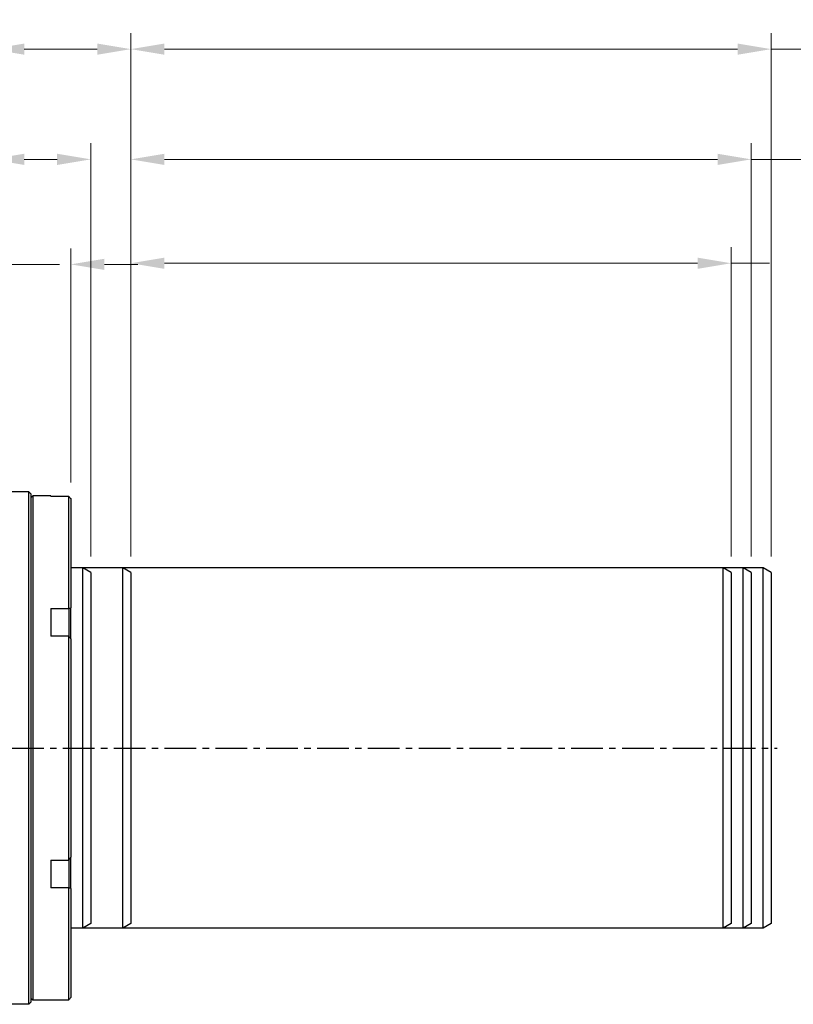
# Model space of a CAD drawing. Extents: x 0 to 1685, y -10 to 1188.
# Tile 5 of 24: x 816 to 1010, y 393 to 639. Entities that reach past the tile are written whole.
import ezdxf

# ---------------------------------------------------------------- set-up
doc = ezdxf.new("R2010")
doc.units = 0
doc.header["$LTSCALE"] = 25.4
doc.linetypes.add('CENTER', pattern=[2, 1.25, -0.25, 0.25, -0.25])
doc.layers.get('0').update_dxf_attribs({"linetype": 'CONTINUOUS'})
doc.layers.get('Defpoints').update_dxf_attribs({"linetype": 'CONTINUOUS'})
doc.layers.add('ATA-CENTER', color=133, linetype='CENTER')
doc.layers.add('ATA-DIM', color=252, linetype='CONTINUOUS', lineweight=25)
doc.styles.get("Standard").update_dxf_attribs({"font": 'simplex.shx'})
doc.dimstyles.new('ata_A1', dxfattribs={"dimtxt": 4.2, "dimasz": 4.2, "dimexe": 2, "dimexo": 2, "dimgap": 2, "dimtad": 0, "dimtih": 1, "dimtoh": 1, "dimdec": 6, "dimdsep": 46, "dimtxsty": 'Standard', "dimcen": 0, "dimclrd": 252, "dimclre": 252, "dimclrt": 4, "dimadec": 6, "dimazin": 2, "dimtfac": 1, "dimtdec": 6, "dimtofl": 0, "dimtmove": 0, "dimatfit": 3, "dimfxl": 0, "dimtolj": 1, "dimtzin": 0, "dimlwd": 0, "dimlwe": 0, "dimarcsym": 0})

# ---------------------------------------------------------------- blocks, each defined once
blk = doc.blocks.new('*D15277')
at = {"layer": 'ATA-DIM', "color": 252, "lineweight": 0}
for p, q in [((809.09, 532.61), (809.09, 581.45)), ((829.09, 522.94), (829.09, 581.45)), ((800.69, 577.45), (792.29, 577.45)), ((809.09, 577.45), (826.26, 577.45)), ((837.49, 577.45), (845.89, 577.45))]:
    blk.add_line(p, q, dxfattribs=at)
at = {"layer": 'ATA-DIM', "color": 252}
for points in [[(800.69, 576.05), (800.69, 578.85), (809.09, 577.45)], [(837.49, 578.85), (837.49, 576.05), (829.09, 577.45)]]:
    blk.add_solid(points, dxfattribs=at)
at = {"layer": 'Defpoints', "color": 0}
for p in [(829.09, 577.45), (809.09, 528.61), (829.09, 518.94)]:
    blk.add_point(p, dxfattribs=at)
at = {"layer": 'ATA-DIM', "color": 4, "insert": (670.9, 583.84), "char_height": 8.4, "attachment_point": 1}
blk.add_mtext('\\A1;20(Negative Hard Stop)', dxfattribs=at)
blk = doc.blocks.new('*D15276')
at = {"layer": 'ATA-DIM', "color": 252, "lineweight": 0}
for p, q in [((809.09, 532.61), (809.09, 607.68)), ((834.09, 504.45), (834.09, 607.68)), ((809.09, 603.68), (789.22, 603.68)), ((817.49, 603.68), (825.69, 603.68))]:
    blk.add_line(p, q, dxfattribs=at)
at = {"layer": 'ATA-DIM', "color": 252}
for points in [[(817.49, 605.08), (817.49, 602.28), (809.09, 603.68)], [(825.69, 602.28), (825.69, 605.08), (834.09, 603.68)]]:
    blk.add_solid(points, dxfattribs=at)
at = {"layer": 'Defpoints', "color": 0}
for p in [(834.09, 603.68), (809.09, 528.61), (834.09, 500.45)]:
    blk.add_point(p, dxfattribs=at)
at = {"layer": 'ATA-DIM', "color": 4, "insert": (668.8, 610.06), "char_height": 8.4, "attachment_point": 1}
blk.add_mtext('\\A1;25(Negative Limit)', dxfattribs=at)
blk = doc.blocks.new('*D15287')
at = {"layer": 'ATA-DIM', "color": 252, "lineweight": 0}
for p, q in [((844.09, 504.45), (844.09, 607.68)), ((999.09, 504.45), (999.09, 607.68)), ((852.49, 603.68), (990.69, 603.68)), ((999.09, 603.68), (1017.92, 603.68))]:
    blk.add_line(p, q, dxfattribs=at)
at = {"layer": 'ATA-DIM', "color": 252}
for points in [[(852.49, 605.08), (852.49, 602.28), (844.09, 603.68)], [(990.69, 602.28), (990.69, 605.08), (999.09, 603.68)]]:
    blk.add_solid(points, dxfattribs=at)
at = {"layer": 'Defpoints', "color": 0}
for p in [(999.09, 603.68), (844.09, 500.45), (999.09, 500.45)]:
    blk.add_point(p, dxfattribs=at)
at = {"layer": 'ATA-DIM', "color": 4, "insert": (1021.92, 610.06), "char_height": 8.4, "attachment_point": 1}
blk.add_mtext('\\A1;155 ( Positive Limit )', dxfattribs=at)
blk = doc.blocks.new('*D15288')
at = {"layer": 'ATA-DIM', "color": 252, "lineweight": 0}
for p, q in [((844.09, 504.45), (844.09, 581.72)), ((994.09, 504.45), (994.09, 581.72)), ((852.49, 577.72), (985.69, 577.72)), ((994.09, 577.72), (1003.64, 577.72))]:
    blk.add_line(p, q, dxfattribs=at)
at = {"layer": 'ATA-DIM', "color": 252}
for points in [[(852.49, 579.12), (852.49, 576.32), (844.09, 577.72)], [(985.69, 576.32), (985.69, 579.12), (994.09, 577.72)]]:
    blk.add_solid(points, dxfattribs=at)
at = {"layer": 'Defpoints', "color": 0}
for p in [(994.09, 577.72), (844.09, 500.45), (994.09, 500.45)]:
    blk.add_point(p, dxfattribs=at)
at = {"layer": 'ATA-DIM', "color": 4, "insert": (1007.64, 584.1), "char_height": 8.4, "attachment_point": 1}
blk.add_mtext('\\A1;   150 ( Travel End )', dxfattribs=at)
blk = doc.blocks.new('*D15286')
at = {"layer": 'ATA-DIM', "color": 252, "lineweight": 0}
for p, q in [((844.09, 504.45), (844.09, 635.21)), ((1004.09, 504.45), (1004.09, 635.21)), ((852.49, 631.21), (995.69, 631.21)), ((1004.09, 631.21), (1012.49, 631.21))]:
    blk.add_line(p, q, dxfattribs=at)
at = {"layer": 'ATA-DIM', "color": 252}
for points in [[(852.49, 632.61), (852.49, 629.81), (844.09, 631.21)], [(995.69, 629.81), (995.69, 632.61), (1004.09, 631.21)]]:
    blk.add_solid(points, dxfattribs=at)
at = {"layer": 'Defpoints', "color": 0}
for p in [(1004.09, 631.21), (844.09, 500.45), (1004.09, 500.45)]:
    blk.add_point(p, dxfattribs=at)
at = {"layer": 'ATA-DIM', "color": 4, "insert": (1016.49, 637.59), "char_height": 8.4, "attachment_point": 1}
blk.add_mtext('\\A1;160 ( Positive Hard Stop )', dxfattribs=at)
blk = doc.blocks.new('*D15275')
at = {"layer": 'ATA-DIM', "color": 252, "lineweight": 0}
for p, q in [((809.09, 532.61), (809.09, 635.21)), ((844.09, 504.45), (844.09, 635.21)), ((809.09, 631.21), (789.22, 631.21)), ((817.49, 631.21), (835.69, 631.21))]:
    blk.add_line(p, q, dxfattribs=at)
at = {"layer": 'ATA-DIM', "color": 252}
for points in [[(817.49, 632.61), (817.49, 629.81), (809.09, 631.21)], [(835.69, 629.81), (835.69, 632.61), (844.09, 631.21)]]:
    blk.add_solid(points, dxfattribs=at)
at = {"layer": 'Defpoints', "color": 0}
for p in [(844.09, 631.21), (809.09, 528.61), (844.09, 500.45)]:
    blk.add_point(p, dxfattribs=at)
at = {"layer": 'ATA-DIM', "color": 4, "insert": (667.45, 637.59), "char_height": 8.4, "attachment_point": 1}
blk.add_mtext('\\A1;35(Home Position)', dxfattribs=at)

msp = doc.modelspace()

# ---------------------------------------------------------------- linework, layer by layer
for p, q in [((818.5876432, 520.6056106), (809.0876432, 520.6056106)), ((818.5876432, 392.6056106), (818.5876432, 520.6056106)), ((819.0876432, 520.1056106), (818.5876432, 520.6056106)), ((819.0876432, 520.1056106), (819.0876432, 393.1056106)), ((819.0876432, 519.1056106), (819.5876432, 519.6056106)), ((819.5876432, 519.6056106), (819.5876432, 393.6056106)), ((824.0876432, 519.6056106), (819.5876432, 519.6056106)), ((824.0876432, 519.6056106), (824.0876432, 519.4784983)), ((828.5876432, 519.4784983), (824.0876432, 519.4784983)), ((828.5876432, 491.5061561), (828.5876432, 519.4784983)), ((829.0876432, 518.9434001), (829.0876432, 491.6716197)), ((842.0876432, 501.6056106), (829.0876432, 501.6056106)), ((842.0876432, 411.6056106), (842.0876432, 501.6056106)), ((844.0876432, 500.4509101), (842.0876432, 501.6056106)), ((844.0876432, 500.4509101), (844.0876432, 412.7603112)), ((824.0876432, 491.5061561), (824.0876432, 484.5779528)), ((824.0876432, 491.5061561), (828.5876432, 491.5061561)), ((828.5876432, 491.5061561), (828.5876432, 489.3197122)), ((829.0876432, 489.7527249), (829.0876432, 491.6716197)), ((829.0876432, 483.8773911), (829.0876432, 489.7527249)), ((828.5876432, 489.3197122), (828.5876432, 484.5779528)), ((828.5876432, 484.5779528), (824.0876432, 484.5779528)), ((828.5876432, 428.6332684), (828.5876432, 484.5779528)), ((829.0876432, 483.8773911), (829.0876432, 429.3338302)), ((824.0876432, 428.6332684), (824.0876432, 421.7050652)), ((824.0876432, 428.6332684), (828.5876432, 428.6332684)), ((828.5876432, 428.6332684), (828.5876432, 423.891509)), ((829.0876432, 423.4584963), (829.0876432, 429.3338302)), ((828.5876432, 423.891509), (828.5876432, 421.7050652)), ((829.0876432, 421.5396015), (829.0876432, 423.4584963)), ((828.5876432, 421.7050652), (824.0876432, 421.7050652)), ((828.5876432, 393.732723), (828.5876432, 421.7050652)), ((829.0876432, 421.5396015), (829.0876432, 394.2678211)), ((842.0876432, 411.6056106), (829.0876432, 411.6056106)), ((844.0876432, 412.7603112), (842.0876432, 411.6056106)), ((819.0876432, 394.1056106), (819.5876432, 393.6056106)), ((824.0876432, 393.6056106), (819.5876432, 393.6056106)), ((824.0876432, 393.732723), (824.0876432, 393.6056106)), ((824.0876432, 393.732723), (828.5876432, 393.732723)), ((818.5876432, 392.6056106), (809.0876432, 392.6056106)), ((819.0876432, 393.1056106), (818.5876432, 392.6056106))]:
    msp.add_line(p, q)
at = {"color": 251}
for p, q in [((1002.0876432, 501.6056106), (829.0876432, 501.6056106)), ((832.0876432, 411.6056106), (832.0876432, 501.6056106)), ((834.0876432, 500.4509101), (832.0876432, 501.6056106)), ((834.0876432, 500.4509101), (834.0876432, 412.7603112)), ((992.0876432, 411.6056106), (992.0876432, 501.6056106)), ((994.0876432, 500.4509101), (992.0876432, 501.6056106)), ((994.0876432, 500.4509101), (994.0876432, 412.7603112)), ((997.0876432, 411.6056106), (997.0876432, 501.6056106)), ((999.0876432, 500.4509101), (997.0876432, 501.6056106)), ((999.0876432, 500.4509101), (999.0876432, 412.7603112)), ((1002.0876432, 411.6056106), (1002.0876432, 501.6056106)), ((1004.0876432, 500.4509101), (1002.0876432, 501.6056106)), ((1004.0876432, 500.4509101), (1004.0876432, 412.7603112)), ((1002.0876432, 411.6056106), (829.0876432, 411.6056106)), ((834.0876432, 412.7603112), (832.0876432, 411.6056106)), ((994.0876432, 412.7603112), (992.0876432, 411.6056106)), ((999.0876432, 412.7603112), (997.0876432, 411.6056106)), ((1004.0876432, 412.7603112), (1002.0876432, 411.6056106))]:
    msp.add_line(p, q, dxfattribs=at)
for points in [[(828.5876432, 519.4784983), (828.754567, 519.3006172), (828.9212382, 519.1222505), (829.0876432, 518.9434001)], [(828.5876432, 491.5061561), (828.754567, 491.5617758), (828.9212382, 491.6169339), (829.0876432, 491.6716197)], [(829.0876432, 483.8773911), (828.9212382, 484.1109273), (828.754567, 484.3444521), (828.5876432, 484.5779528)], [(828.5876432, 428.6332684), (828.754567, 428.8667692), (828.9212382, 429.100294), (829.0876432, 429.3338302)], [(829.0876432, 421.5396015), (828.9212382, 421.5942874), (828.754567, 421.6494455), (828.5876432, 421.7050652)], [(828.5876432, 393.732723), (828.754567, 393.910604), (828.9212382, 394.0889707), (829.0876432, 394.2678211)]]:
    msp.add_open_spline(points, degree=3)
at = {"layer": 'ATA-CENTER', "ltscale": 0.25}
msp.add_line((281.0203856, 456.6056106), (1005.6243465, 456.6056106), dxfattribs=at)

# ---------------------------------------------------------------- dimensions: what is measured, and where the dimension line sits
at = {"layer": 'ATA-DIM'}
for base, p1, p2, text, override, picture, middle in [((844.0876432, 631.2077817), (809.0876432, 528.6056106), (844.0876432, 500.4509101), '<>(Home Position)', {"dimscale": 2, "dimtxt": 4.2, "dimtxsty": 'Standard', "dimtfac": 0.571429, "dimtdec": 2}, '*D15275', (726.3376432, 631.2077817)), ((1004.0876432, 631.2077817), (844.0876432, 500.4509101), (1004.0876432, 500.4509101), '<> ( Positive Hard Stop )', {"dimscale": 2, "dimtfac": 0.571429, "dimtdec": 2}, '*D15286', (1104.2256432, 631.2077817)), ((834.0876432, 603.6785038), (809.0876432, 528.6056106), (834.0876432, 500.4509101), '<>(Negative Limit)', {"dimscale": 2, "dimtxt": 4.2, "dimtxsty": 'Standard', "dimtfac": 0.571429, "dimtdec": 2}, '*D15276', (727.0096432, 603.6785038)), ((999.0876432, 603.6785038), (844.0876432, 500.4509101), (999.0876432, 500.4509101), '<> ( Positive Limit )', {"dimscale": 2, "dimtfac": 0.571429, "dimtdec": 2}, '*D15287', (1092.1873467, 603.6785038)), ((829.0876432, 577.4535527), (809.0876432, 528.6056106), (829.0876432, 518.9434001), '<>(Negative Hard Stop)', {"dimscale": 2, "dimtxt": 4.2, "dimtxsty": 'Standard', "dimtfac": 0.571429, "dimtdec": 2}, '*D15277', (746.5808135, 577.4535527)), ((994.0876432, 577.7194997), (844.0876432, 500.4509101), (994.0876432, 500.4509101), '   <> ( Travel End )', {"dimscale": 2, "dimpost": '', "dimtol": 0, "dimlim": 0, "dimtp": 0, "dimtm": 0, "dimtfac": 0.571429, "dimtdec": 2, "dimtolj": 1, "dimtzin": 0}, '*D15288', (1079.5818613, 577.7194997))]:
    dim = msp.add_linear_dim(base=base, p1=p1, p2=p2, angle=180, text=text, dimstyle='ata_A1', override=override, dxfattribs=at)
    dim.commit()
    dim.dimension.update_dxf_attribs({"geometry": picture, "text_midpoint": middle, "dimtype": 160})

doc.saveas('drawing.dxf')
